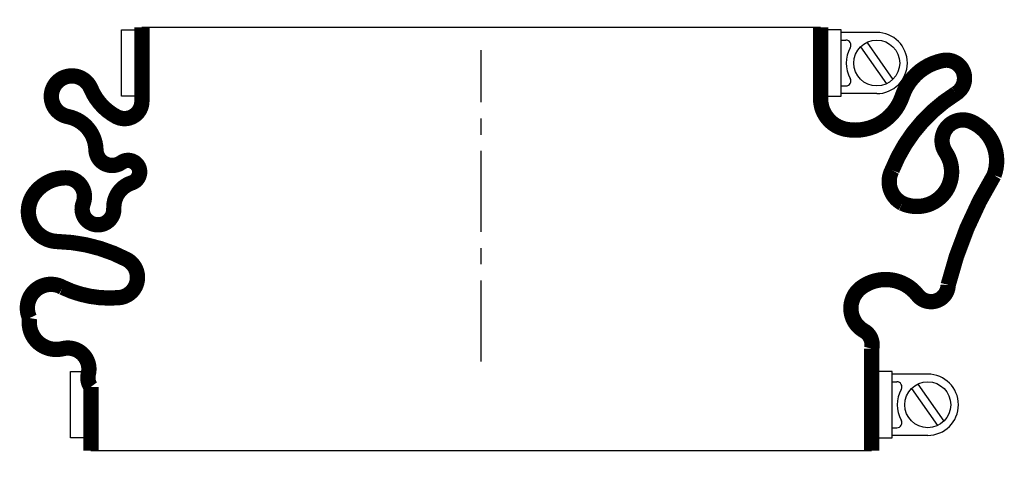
# Model space of a CAD drawing. Header units: millimetres. Extents: x -90 to 102, y -19 to 67.
import ezdxf

# ---------------------------------------------------------------- set-up
doc = ezdxf.new("R2010")
doc.units = ezdxf.units.MM
doc.header["$LTSCALE"] = 0.5
doc.header["$MEASUREMENT"] = 0
doc.linetypes.add('CENTER', pattern=[50.8, 31.75, -6.35, 6.35, -6.35])
doc.layers.get('0').update_dxf_attribs({"linetype": 'CONTINUOUS'})
doc.layers.add('Center', color=1, linetype='CENTER')

msp = doc.modelspace()

# ---------------------------------------------------------------- linework, layer by layer
for p, q in [((-70.5, 52), (-70.5, 65)), ((-70.5, 65), (-68, 65)), ((-66.5, 65.5), (66.5, 65.5)), ((70.5, 65), (68, 65)), ((70.5, 52), (70.5, 65)), ((77.5, 64.5), (70.5, 64.5)), ((70.5, 63), (71.44, 63)), ((75.57, 62.56), (80.66, 55.3)), ((74.34, 61.7), (79.43, 54.44)), ((70.5, 54), (71.44, 54)), ((77.5, 52.5), (70.5, 52.5)), ((-68, 52), (-70.5, 52)), ((68, 52), (70.5, 52)), ((-80.5, -15), (-80.5, -2)), ((-80.5, -2), (-78, -2)), ((80.5, -2), (78, -2)), ((80.5, -15), (80.5, -2)), ((87.5, -2.5), (80.5, -2.5)), ((80.5, -4), (81.44, -4)), ((84.34, -5.3), (89.43, -12.56)), ((85.57, -4.44), (90.66, -11.7)), ((80.5, -13), (81.44, -13)), ((-78, -15), (-80.5, -15)), ((78, -15), (80.5, -15)), ((87.5, -14.5), (80.5, -14.5)), ((76.5, -17.5), (-76.5, -17.5))]:
    msp.add_line(p, q)
at = {"const_width": 3, "flags": 128}
for points in [[(-66.5, 65.5), (-66.5, 51, -0.56619), (-71.5, 48, -0.173214), (-76.5, 53.5, 1.667268), (-81, 48, -0.349852), (-75.5, 41.5, 0.598056), (-70.5, 39, -1.163294), (-68.5, 35, 0.335337), (-72, 30, -1.224957), (-78, 31, 0.531721), (-81.5, 36, 0.226938), (-87.5, 33, 0.615314), (-83, 23.5, -0.114729), (-69.5, 20, -0.749263), (-71, 12.5, -0.134398), (-82, 14.5, 0.733759), (-88.5, 8.5, 0.538118), (-82, 2.5, -0.564179), (-77, -2.5, 0.223265), (-76.5, -5), (-76.5, -17.5)], [(66.5, 65.5), (66.5, 51.5, 0.36205), (71.5, 45.5, 0.373567), (82.5, 52, -0.271332), (90.5, 59, -0.835937), (93, 52.5, 0.159512), (80.5, 37.5, 0.414951), (82.5, 31, 0.760159), (91, 41, -0.75249), (96, 47, -0.394653), (100.5, 36.5, 0.076611), (91.5, 15, -0.704922), (85.5, 13, 0.405667), (74.5, 14.5, 0.542617), (75, 6, -0.335934), (76.5, 2.5), (76.5, -17.5)]]:
    msp.add_lwpolyline(points, format="xyb", dxfattribs=at)
for centre in [(77.5, 58.5), (87.5, -8.5)]:
    msp.add_circle(centre, 4.5)
for centre, radius, start, end in [((77.5, 58.5), 6, 270, 90), ((71.44, 62), 1, 330, 90), ((77.5, 58.5), 6, 150, 210), ((71.44, 55), 1, 270, 30), ((87.5, -8.5), 6, 270, 90), ((81.44, -5), 1, 330, 90), ((87.5, -8.5), 6, 150, 210), ((81.44, -12), 1, 270, 30)]:
    msp.add_arc(centre, radius, start, end)
at = {"layer": 'Center'}
msp.add_line((0, 0), (0, 61), dxfattribs=at)

doc.saveas('drawing.dxf')
